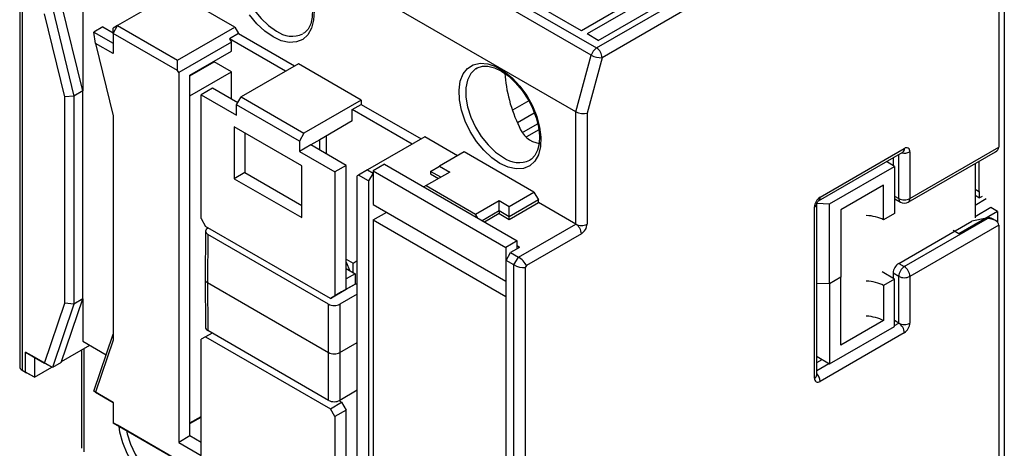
# Model space of a CAD drawing. Header units: millimetres. Extents: x 0 to 420, y 0 to 297.
# Tile 5 of 16: x 307 to 369, y 52 to 79. Entities that reach past the tile are written whole.
import ezdxf

# ---------------------------------------------------------------- set-up
doc = ezdxf.new("R2010")
doc.units = ezdxf.units.MM

msp = doc.modelspace()

# ---------------------------------------------------------------- linework, layer by layer
at = {"color": 7, "linetype": 'Continuous', "lineweight": 25}
for p, q in [((342.669, 77.021), (311.698, 94.9)), ((312.029, 95.356), (343, 77.477)), ((341.695, 73.457), (310.723, 91.336)), ((368.317, 88.744), (368.317, 71.229)), ((368.671, 88.805), (368.671, 49.162)), ((351.099, 83.785), (342.048, 78.56)), ((310.653, 83.392), (310.653, 74.772)), ((351.453, 83.581), (342.402, 78.356)), ((343.109, 77.948), (352.16, 83.173)), ((354.635, 83.377), (343.354, 76.864)), ((342.048, 78.56), (335.26, 82.479)), ((306.688, 81.856), (306.688, 57.459)), ((306.834, 81.701), (306.834, 57.205)), ((316.451, 80.967), (312.845, 78.885)), ((320.234, 78.783), (316.451, 80.967)), ((308.744, 79.995), (310.087, 74.445)), ((310.653, 74.772), (309.309, 80.321)), ((309.521, 74.394), (308.255, 79.623)), ((311.916, 78.8), (311.35, 78.474)), ((311.916, 78.8), (312.562, 78.427)), ((312.562, 78.395), (312.845, 78.885)), ((312.845, 78.885), (312.562, 78.721)), ((312.562, 78.395), (312.562, 78.721)), ((312.845, 78.885), (316.628, 76.701)), ((316.628, 76.701), (320.234, 78.783)), ((320.234, 78.783), (320.467, 78.379)), ((311.457, 77.759), (311.35, 78.474)), ((311.35, 78.474), (312.562, 77.774)), ((312.562, 78.395), (312.562, 77.121)), ((316.628, 76.048), (312.562, 78.395)), ((320.467, 78.379), (319.901, 78.053)), ((320.467, 78.379), (323.996, 76.342)), ((343.109, 77.948), (342.402, 78.356)), ((311.457, 77.759), (312.562, 73.195)), ((312.562, 77.121), (311.457, 77.759)), ((320.022, 77.844), (316.698, 75.925)), ((319.901, 78.053), (320.022, 77.844)), ((323.43, 76.015), (319.901, 78.053)), ((320.022, 77.272), (320.022, 77.844)), ((317.405, 75.762), (320.022, 77.272)), ((341.695, 73.457), (342.669, 77.021)), ((343.354, 76.864), (342.402, 73.383)), ((316.628, 76.048), (316.628, 76.701)), ((317.405, 75.721), (318.926, 76.598)), ((318.926, 76.598), (318.926, 76.64)), ((320.022, 75.966), (318.926, 76.598)), ((324.229, 76.476), (320.623, 74.395)), ((328.189, 74.19), (324.229, 76.476)), ((316.698, 75.925), (316.628, 76.048)), ((316.698, 75.925), (316.698, 52.654)), ((317.405, 74.455), (320.022, 75.966)), ((317.405, 74.455), (317.405, 75.762)), ((320.022, 74.252), (320.022, 75.966)), ((335.459, 76.215), (335.389, 76.171)), ((310.087, 74.445), (309.521, 74.394)), ((309.521, 61.41), (309.521, 74.394)), ((310.653, 74.772), (310.087, 74.445)), ((310.087, 74.445), (310.087, 61.359)), ((310.653, 61.685), (310.653, 74.772)), ((317.405, 53.879), (317.405, 74.455)), ((318.82, 74.945), (318.113, 74.537)), ((318.113, 66.739), (318.113, 74.537)), ((318.113, 74.537), (320.34, 73.251)), ((320.411, 74.027), (318.82, 74.945)), ((320.34, 73.905), (320.623, 74.395)), ((320.623, 74.395), (324.583, 72.109)), ((320.34, 73.251), (320.34, 73.905)), ((324.3, 71.619), (320.34, 73.905)), ((328.189, 74.19), (324.583, 72.109)), ((327.623, 73.595), (328.189, 73.921)), ((328.189, 74.19), (328.189, 73.921)), ((328.189, 73.921), (331.951, 71.75)), ((338.73, 74.153), (337.705, 73.561)), ((312.562, 73.195), (312.562, 59.099)), ((331.385, 71.423), (327.623, 73.595)), ((327.623, 72.884), (327.623, 73.595)), ((338.016, 72.781), (339.082, 73.397)), ((341.695, 66.394), (341.695, 73.457)), ((342.402, 73.383), (342.402, 66.394)), ((327.623, 72.884), (325.573, 71.7)), ((339.298, 72.705), (338.389, 72.18)), ((324.441, 70.067), (320.198, 72.517)), ((320.198, 72.517), (320.198, 69.25)), ((320.864, 72.132), (320.864, 69.635)), ((324.583, 72.109), (324.3, 71.619)), ((325.997, 70.802), (325.997, 71.945)), ((339.369, 72.332), (338.6, 71.889)), ((324.3, 71.619), (324.3, 70.965)), ((325.007, 71.374), (324.3, 70.965)), ((325.573, 71.7), (325.007, 71.374)), ((327.234, 70.088), (325.007, 71.374)), ((325.573, 71.047), (325.573, 71.7)), ((332.184, 71.884), (328.578, 69.802)), ((334.252, 70.69), (332.184, 71.884)), ((324.3, 70.965), (326.527, 69.68)), ((334.677, 70.935), (333.121, 70.037)), ((339.061, 68.404), (334.677, 70.935)), ((356.971, 67.858), (362.274, 70.919)), ((357.074, 68.087), (362.377, 71.148)), ((362.627, 67.776), (368.11, 70.941)), ((362.731, 68.005), (368.317, 71.229)), ((362.731, 70.944), (362.731, 68.005)), ((324.441, 66.801), (324.441, 70.067)), ((327.234, 70.088), (326.527, 69.68)), ((327.234, 62.943), (327.234, 70.088)), ((329.656, 70.156), (328.949, 69.748)), ((329.656, 70.156), (338, 65.339)), ((361.753, 70.026), (361.248, 70.327)), ((361.67, 70.571), (361.67, 70.075)), ((366.828, 70.201), (366.828, 66.782)), ((367.08, 68.421), (367.08, 70.346)), ((320.864, 69.635), (320.198, 69.25)), ((320.864, 69.635), (324.441, 67.569)), ((326.527, 69.68), (326.527, 61.882)), ((328.012, 69.476), (327.941, 69.435)), ((327.941, 46.163), (327.941, 69.435)), ((328.578, 69.802), (328.012, 69.476)), ((328.648, 69.108), (328.012, 69.476)), ((328.578, 69.802), (328.931, 69.598)), ((328.931, 69.598), (328.648, 69.108)), ((328.949, 69.608), (328.931, 69.598)), ((328.949, 69.748), (337.293, 64.931)), ((328.949, 69.748), (328.949, 67.625)), ((333.757, 69.67), (332.272, 68.812)), ((332.555, 69.71), (333.121, 70.037)), ((333.192, 69.343), (332.555, 69.71)), ((332.555, 69.71), (332.555, 69.547)), ((332.555, 69.547), (333.05, 69.261)), ((333.121, 70.037), (333.757, 69.67)), ((357.675, 67.672), (361.753, 70.026)), ((361.753, 70.026), (361.753, 67.059)), ((320.198, 69.25), (324.441, 66.801)), ((328.648, 69.108), (328.648, 44.612)), ((332.272, 68.812), (332.128, 68.729)), ((332.272, 68.812), (335.384, 67.016)), ((361.069, 68.842), (358.382, 67.29)), ((361.069, 66.664), (361.069, 68.842)), ((337.505, 67.506), (339.061, 68.404)), ((339.061, 68.404), (339.343, 67.914)), ((367.08, 68.421), (366.828, 68.566)), ((367.1, 68.41), (366.828, 68.564)), ((366.828, 68.21), (367.1, 68.054)), ((367.08, 68.421), (367.1, 68.41)), ((367.1, 68.054), (367.1, 68.41)), ((328.949, 67.625), (337.293, 62.808)), ((335.384, 67.016), (336.869, 67.874)), ((336.869, 67.874), (337.505, 67.506)), ((336.869, 67.22), (336.869, 67.874)), ((339.343, 67.914), (337.505, 66.853)), ((337.505, 66.69), (339.343, 67.751)), ((339.343, 67.751), (339.343, 67.914)), ((341.695, 66.394), (339.343, 67.751)), ((356.867, 56.9), (356.867, 67.678)), ((356.871, 67.7), (357.675, 67.672)), ((357.675, 62.636), (357.675, 67.672)), ((361.774, 67.98), (362.127, 67.776)), ((367.539, 67.981), (366.828, 67.571)), ((367.274, 68.136), (367.1, 68.054)), ((328.949, 66.652), (329.792, 67.138)), ((335.528, 66.766), (335.384, 67.016)), ((336.869, 67.22), (335.805, 66.606)), ((336.869, 67.057), (335.946, 66.525)), ((336.869, 67.22), (336.869, 67.057)), ((337.505, 66.853), (336.869, 67.22)), ((336.869, 67.057), (337.505, 66.69)), ((337.505, 66.853), (337.505, 67.506)), ((356.721, 56.696), (356.721, 67.474)), ((358.382, 67.29), (358.382, 63.044)), ((361.753, 67.059), (361.069, 66.664)), ((368.246, 67.187), (365.807, 65.779)), ((367.822, 67.432), (366.828, 66.858)), ((368.246, 67.187), (367.822, 67.432)), ((368.246, 67.187), (368.246, 66.508)), ((318.113, 66.739), (318.395, 66.249)), ((328.949, 66.652), (328.949, 43.952)), ((328.949, 66.652), (337.293, 61.835)), ((337.505, 66.69), (337.505, 66.853)), ((338.088, 64.312), (341.695, 66.394)), ((362.024, 63.922), (366.624, 66.578)), ((362.377, 63.718), (367.61, 66.738)), ((368.317, 66.33), (362.731, 63.105)), ((367.551, 66.772), (366.624, 66.578)), ((367.61, 66.738), (367.551, 66.772)), ((368.11, 66.619), (367.918, 66.73)), ((368.317, 66.33), (368.317, 48.815)), ((318.382, 65.945), (318.355, 62.923)), ((326.244, 61.718), (318.395, 66.249)), ((318.529, 65.739), (318.501, 62.718)), ((318.529, 66.147), (318.551, 66.16)), ((326.138, 61.346), (318.529, 65.739)), ((342.048, 65.781), (338.588, 63.784)), ((365.807, 65.779), (365.449, 65.986)), ((338, 65.339), (337.293, 64.931)), ((338, 64.832), (338, 65.339)), ((337.293, 64.931), (337.293, 62.808)), ((337.31, 64.108), (337.593, 64.598)), ((338.159, 64.924), (337.593, 64.598)), ((337.593, 64.598), (338.088, 64.312)), ((338.159, 64.924), (338, 65.016)), ((327.234, 64.194), (327.672, 63.941)), ((327.234, 63.999), (327.478, 63.455)), ((327.672, 63.941), (327.941, 64.097)), ((327.672, 63.344), (327.672, 63.941)), ((337.805, 63.822), (337.31, 64.108)), ((337.31, 39.612), (337.31, 64.108)), ((337.805, 63.822), (338.088, 64.312)), ((362.024, 63.922), (362.377, 63.718)), ((327.234, 63.596), (327.8, 63.27)), ((327.8, 63.27), (327.234, 62.943)), ((327.8, 63.27), (327.8, 62.616)), ((337.805, 39.326), (337.805, 63.822)), ((338.588, 63.784), (338.513, 63.653)), ((338.513, 63.653), (338.513, 39.495)), ((361.753, 62.922), (360.978, 63.385)), ((362.024, 63.105), (361.67, 63.309)), ((361.67, 63.309), (361.67, 62.971)), ((318.355, 62.92), (318.382, 59.899)), ((318.501, 62.718), (326.138, 58.309)), ((318.501, 62.718), (318.529, 59.697)), ((327.234, 62.29), (327.234, 62.943)), ((327.234, 62.29), (327.8, 62.616)), ((327.8, 62.616), (327.517, 62.453)), ((327.941, 62.575), (327.8, 62.657)), ((337.293, 62.808), (337.31, 62.818)), ((357.675, 62.636), (356.867, 62.661)), ((358.382, 63.044), (357.675, 62.636)), ((357.675, 62.636), (357.675, 57.601)), ((358.382, 58.771), (358.382, 63.044)), ((361.753, 62.922), (361.069, 62.527)), ((361.753, 59.955), (361.753, 62.922)), ((362.024, 60.166), (362.024, 63.105)), ((362.731, 63.105), (362.731, 60.166)), ((326.951, 62.127), (326.244, 61.718)), ((326.527, 61.882), (327.234, 62.29)), ((327.517, 62.453), (326.951, 62.127)), ((327.234, 62.29), (326.951, 62.127)), ((361.069, 62.527), (361.069, 60.323)), ((308.255, 57.642), (309.521, 61.41)), ((309.309, 57.687), (310.653, 61.685)), ((310.087, 61.359), (309.521, 61.41)), ((310.653, 61.685), (310.087, 61.359)), ((310.653, 61.685), (310.653, 59.027)), ((326.244, 61.718), (326.527, 61.882)), ((327.941, 61.979), (326.845, 61.346)), ((337.293, 61.835), (337.31, 61.845)), ((337.293, 61.835), (337.293, 39.135)), ((310.087, 61.359), (308.744, 57.36)), ((326.138, 58.309), (326.138, 61.346)), ((326.845, 61.346), (326.845, 58.309)), ((361.069, 60.323), (358.382, 58.771)), ((362.024, 60.166), (361.753, 60.322)), ((318.798, 59.541), (318.395, 59.309)), ((326.138, 55.304), (318.529, 59.697)), ((362.377, 59.553), (357.074, 56.492)), ((357.675, 57.601), (361.753, 59.955)), ((310.653, 59.027), (312.125, 58.177)), ((311.35, 55.872), (312.562, 59.477)), ((312.562, 59.099), (311.457, 55.81)), ((318.395, 59.309), (318.113, 59.145)), ((318.113, 51.837), (318.113, 59.145)), ((318.395, 59.309), (326.244, 54.778)), ((307.046, 58.34), (308.255, 57.642)), ((307.046, 57.083), (307.046, 58.34)), ((307.612, 58.014), (307.046, 58.34)), ((309.33, 57.748), (311.099, 58.769)), ((310.577, 58.468), (310.577, 52.286)), ((326.138, 55.304), (326.138, 58.309)), ((326.845, 58.309), (326.845, 55.304)), ((307.612, 58.014), (307.612, 56.756)), ((308.744, 57.36), (307.612, 58.014)), ((309.309, 57.687), (308.744, 57.36)), ((356.867, 57.683), (357.199, 57.875)), ((356.893, 58.052), (357.675, 57.601)), ((306.834, 57.205), (307.046, 57.083)), ((306.834, 57.205), (307.117, 57.042)), ((307.612, 56.756), (307.046, 57.083)), ((307.612, 56.756), (307.117, 57.042)), ((307.612, 56.756), (308.701, 57.385)), ((308.744, 57.36), (308.255, 57.642)), ((311.457, 55.81), (311.35, 55.872)), ((312.562, 55.172), (311.35, 55.872)), ((311.457, 55.81), (312.562, 55.172)), ((327.941, 55.937), (326.845, 55.304)), ((312.562, 55.172), (312.562, 53.899)), ((326.244, 54.778), (326.951, 55.186)), ((326.951, 55.186), (326.793, 55.278)), ((326.951, 55.186), (327.234, 54.696)), ((326.527, 54.288), (326.244, 54.778)), ((327.234, 54.696), (326.527, 54.288)), ((327.234, 47.388), (327.234, 54.696)), ((317.405, 53.879), (318.113, 54.287)), ((317.405, 53.838), (318.113, 54.246)), ((326.527, 54.288), (326.527, 46.98)), ((312.562, 53.899), (328.648, 44.612)), ((312.845, 53.735), (312.562, 53.899)), ((326.103, 46.082), (312.845, 53.735)), ((317.405, 53.062), (317.405, 53.879)), ((317.405, 53.062), (316.698, 52.654)), ((318.113, 52.654), (317.405, 53.062)), ((316.698, 52.654), (318.113, 51.837))]:
    msp.add_line(p, q, dxfattribs=at)
at = {"color": 1, "linetype": 'Continuous', "lineweight": 25}
for p, q in [((343, 77.477), (352.584, 83.009)), ((362.024, 68.005), (362.024, 70.775)), ((361.753, 68.161), (362.024, 68.005)), ((361.753, 60.009), (362.024, 60.166)), ((326.845, 58.309), (327.941, 58.942)), ((310.723, 58.552), (310.723, 52.061)), ((356.867, 57.189), (357.628, 57.628))]:
    msp.add_line(p, q, dxfattribs=at)
at = {"color": 1, "linetype": 'Continuous', "lineweight": 25, "flags": 128}
for points in [[(321.105, 84.131), (321.09, 84.12), (320.799, 83.825), (320.597, 83.419), (320.494, 82.919), (320.494, 82.347), (320.597, 81.729), (320.799, 81.09), (321.09, 80.459), (321.458, 79.864), (321.887, 79.331), (322.358, 78.882), (322.85, 78.538)], [(335.389, 76.171), (335.373, 76.16), (335.082, 75.865), (334.881, 75.459), (334.778, 74.959), (334.778, 74.388), (334.881, 73.769), (335.082, 73.13), (335.373, 72.499), (335.741, 71.904), (336.17, 71.371), (336.641, 70.922), (337.134, 70.578)], [(318.053, 50.729), (317.995, 50.423), (317.813, 49.962), (317.537, 49.61), (317.177, 49.38), (316.749, 49.283), (316.269, 49.322), (315.757, 49.496), (315.235, 49.798), (314.724, 50.215), (314.244, 50.729), (313.815, 51.321), (313.455, 51.966), (313.179, 52.637), (312.998, 53.308), (312.94, 53.681)], [(313.408, 53.41), (313.455, 53.19), (313.657, 52.551), (313.948, 51.921), (314.316, 51.325), (314.745, 50.792), (315.216, 50.343), (315.708, 49.999), (316.201, 49.775), (316.672, 49.679), (317.101, 49.718), (317.383, 49.833)]]:
    msp.add_lwpolyline(points, dxfattribs=at)
at = {"color": 7, "linetype": 'Continuous', "lineweight": 25, "flags": 128}
for points in [[(324.429, 82.144), (324.69, 81.64), (324.918, 81.045), (325.066, 80.459), (325.129, 79.908), (325.107, 79.413), (325.008, 78.996), (324.842, 78.668), (324.616, 78.432), (324.514, 78.381)], [(322.638, 78.171), (322.118, 78.531), (321.62, 79), (321.164, 79.556)], [(325.216, 79.814), (325.189, 79.227), (325.058, 78.719), (324.828, 78.31), (324.509, 78.018), (324.112, 77.854), (323.656, 77.825), (323.158, 77.932), (322.638, 78.171)], [(336.922, 70.211), (336.402, 70.572), (335.904, 71.04), (335.447, 71.596), (335.051, 72.218), (334.731, 72.879), (334.501, 73.553), (334.37, 74.212), (334.344, 74.83), (334.423, 75.38), (334.604, 75.841), (334.881, 76.194), (335.24, 76.423), (335.669, 76.52), (336.149, 76.481), (336.66, 76.307), (337.183, 76.005), (337.694, 75.589), (338.174, 75.074), (338.603, 74.482), (338.963, 73.837), (339.239, 73.166), (339.42, 72.496), (339.499, 71.854), (339.473, 71.267), (339.342, 70.759), (339.112, 70.35), (338.792, 70.058), (338.396, 69.894), (337.939, 69.865), (337.441, 69.972), (336.922, 70.211)], [(335.407, 76.168), (335.483, 76.228), (335.813, 76.334), (336.161, 76.334), (336.582, 76.226), (337.023, 76.011), (337.47, 75.695), (337.906, 75.288), (338.313, 74.804), (338.673, 74.261), (338.713, 74.185)], [(338.713, 74.185), (338.974, 73.68), (339.202, 73.085), (339.35, 72.499), (339.412, 71.948), (339.391, 71.454), (339.292, 71.036), (339.125, 70.708), (338.9, 70.472), (338.797, 70.421)], [(356.867, 67.68), (356.867, 67.679), (356.87, 67.694), (356.876, 67.718), (356.889, 67.748), (356.906, 67.781), (356.927, 67.813), (356.949, 67.838), (356.965, 67.853), (356.971, 67.858), (356.971, 67.858)], [(361.774, 67.98), (361.774, 67.98), (361.753, 67.994)]]:
    msp.add_lwpolyline(points, dxfattribs=at)
at = {"color": 1, "linetype": 'Continuous', "lineweight": 25}
for centre, radius, start, end in [((323.83, 79.889), 1.669, 234.04619, 294.35382), ((362.376, 71.631), 0.773, 256.96969, 297.29911), ((362.14, 71.118), 0.24, 304.05635, 7.25583), ((338.114, 71.929), 1.669, 234.04619, 294.35382), ((356.617, 67.703), 0.251, 294.37466, 354.3052), ((356.836, 68.056), 0.24, 304.05635, 7.25583), ((362.262, 67.974), 0.24, 172.74417, 235.94365), ((362.493, 67.974), 0.24, 304.05635, 7.25583), ((356.617, 56.925), 0.251, 294.37466, 354.3052), ((356.302, 56.455), 0.773, 2.69722, 43.03007)]:
    msp.add_arc(centre, radius, start, end, dxfattribs=at)
at = {"color": 7, "linetype": 'Continuous', "lineweight": 25}
for centre, radius, start, end in [((343.424, 76.821), 0.781, 122.88366, 165.16213), ((343.274, 78.091), 1.229, 240.53645, 273.73428), ((342.586, 76.829), 0.768, 2.60548, 57.39452), ((339.675, 73.076), 1.634, 199.54337, 260.01085), ((362.515, 70.979), 0.218, 350.78596, 129.20329), ((357.488, 67.439), 0.768, 122.60548, 177.39452), ((362.377, 68.687), 0.769, 242.60967, 297.39033), ((362.377, 68.209), 0.5, 240.00269, 299.99731), ((342.048, 67.076), 0.769, 242.60967, 297.39033), ((341.28, 65.746), 0.768, 2.60548, 57.39452), ((341.634, 66.429), 0.768, 302.60548, 357.39452), ((362.438, 63.274), 0.768, 122.60548, 177.39452), ((362.791, 63.07), 0.768, 122.60548, 177.39452), ((361.963, 63.07), 0.768, 2.60548, 57.39452), ((362.377, 63.788), 0.769, 242.60967, 297.39033), ((361.61, 59.518), 0.768, 2.60548, 57.39452), ((362.377, 60.848), 0.769, 242.60967, 297.39033), ((361.963, 60.201), 0.768, 302.60548, 357.39452), ((356.936, 56.661), 0.218, 170.78596, 309.20329)]:
    msp.add_arc(centre, radius, start, end, dxfattribs=at)
for centre, major_axis, ratio, start_param, end_param in [((338.772, 74.259), (-0.996, 3.28), 0.359128, 0.955002, 2.014001), ((342.048, 73.587), (0.499, -0.067), 0.466037, 3.989485, 5.560281), ((367.61, 71.229), (0.707, 0), 0.577382, 5.497706, 6.283185), ((359.798, 65.847), (1.903, 0.014), 0.572227, 0.835152, 1.469431), ((367.551, 66.364), (0.49, 0.236), 0.71523, 0.454069, 1.239386), ((367.61, 66.33), (0.707, 0), 0.577382, 0, 1.570796), ((318.882, 65.943), (0.5, 0), 0.577272, 2.356208, 3.926977), ((338.235, 63.988), (-0.365, 0.365), 0.317888, 3.842091, 5.412888), ((338.159, 63.857), (0.498, -0.133), 0.317765, 4.011931, 5.582727), ((359.798, 61.709), (1.903, -0.015), 0.582304, 0.843878, 1.478158), ((326.492, 61.55), (0.5, 0), 0.577304, 3.927005, 5.497773), ((359.798, 59.504), (1.903, -0.015), 0.582304, 0.843878, 1.478158), ((318.882, 59.901), (0.5, 0), 0.577272, 3.146828, 3.926977), ((326.492, 58.513), (0.5, 0), 0.577304, 3.927005, 5.497773), ((307.188, 57.578), (0.462, 0.267), 0.7174, 2.748951, 3.534349), ((326.492, 55.508), (0.5, 0), 0.577304, 3.927005, 5.497773)]:
    msp.add_ellipse(centre, major_axis=major_axis, ratio=ratio, start_param=start_param, end_param=end_param, dxfattribs=at)
at = {"color": 1, "linetype": 'Continuous', "lineweight": 25}
msp.add_ellipse((318.855, 62.922), major_axis=(0.5, 0), ratio=0.577272, start_param=3.136358, end_param=3.926977, dxfattribs=at)

doc.saveas('drawing.dxf')
